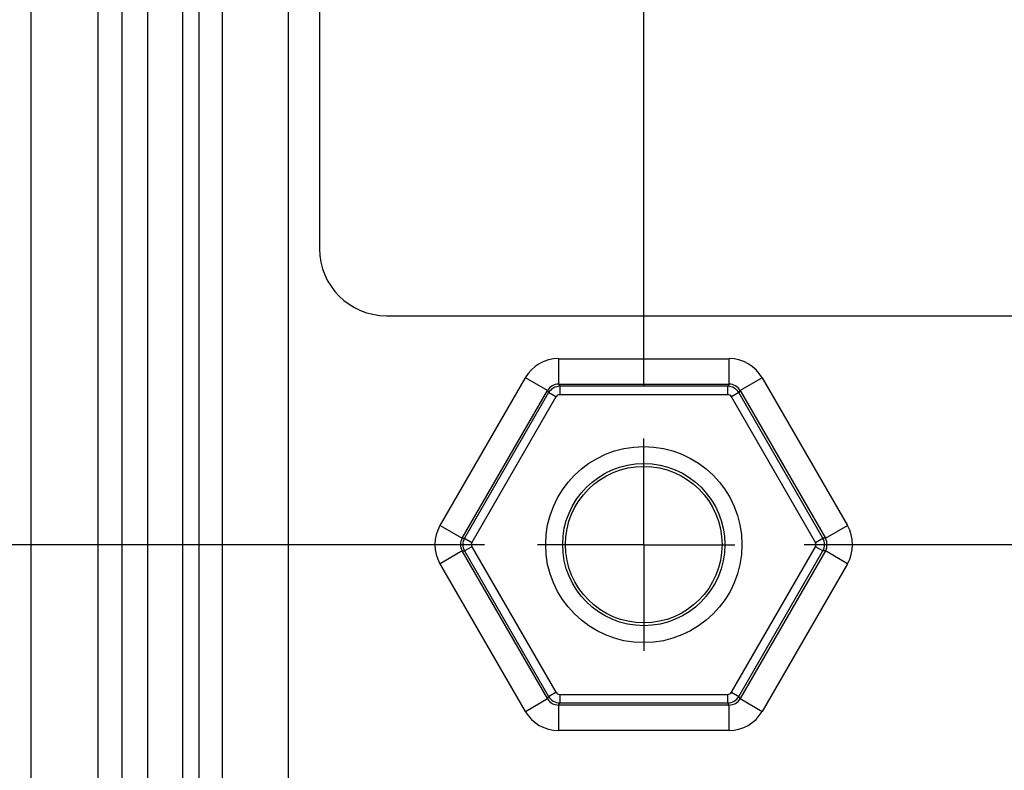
# Model space of a CAD drawing. Header units: inches. Extents: x 0 to 34, y 0 to 22.
# Tile 155 of 224: x 8.1 to 9.2, y 17 to 17.9. Entities that reach past the tile are written whole.
import ezdxf

# ---------------------------------------------------------------- set-up
doc = ezdxf.new("R2010")
doc.units = ezdxf.units.IN
doc.header["$LTSCALE"] = 1.87
doc.header["$MEASUREMENT"] = 0
doc.linetypes.add('CENTER', pattern=[0.6, 0.375, -0.075, 0.075, -0.075])
doc.layers.get('0').update_dxf_attribs({"linetype": 'CONTINUOUS'})
doc.layers.add('02___PRT_ALL_AXES', color=7, linetype='CONTINUOUS')
doc.layers.add('DIMENSIONS', color=7, linetype='CONTINUOUS')
doc.styles.get("Standard").update_dxf_attribs({"font": 'txt', "width": 0.8})
doc.dimstyles.new('DIMSTYLE_1', dxfattribs={"dimtxt": 0.125, "dimasz": 0.18, "dimexe": 0.125, "dimexo": 0.0625, "dimgap": 0.03125, "dimtad": 0, "dimtih": 1, "dimtoh": 1, "dimdec": 3, "dimzin": 4, "dimdsep": 46, "dimtxsty": 'STANDARD', "dimblk": '_FILLED', "dimblk1": '_FILLED', "dimblk2": '_FILLED', "dimcen": 0.09, "dimadec": 0, "dimazin": 0, "dimtp": 0.01, "dimtm": 0.01, "dimtfac": 1, "dimtdec": 3, "dimtofl": 0, "dimtmove": 0, "dimatfit": 3, "dimldrblk": '_FILLED', "dimfxl": 1, "dimtolj": 1, "dimtzin": 4, "dimarcsym": 0})

# ---------------------------------------------------------------- blocks, each defined once
blk = doc.blocks.new('*D20')
at = {"layer": 'DIMENSIONS', "color": 2, "linetype": 'CONTINUOUS'}
blk.add_line((8.6362, 17.2483), (4.9653, 17.2483), dxfattribs=at)
at = {"layer": 'DIMENSIONS', "color": 2, "linetype": 'CONTINUOUS', "insert": (4.9028, 17.3108), "char_height": 0.125, "width": 1.325, "attachment_point": 3, "line_spacing_factor": 0.9}
blk.add_mtext('1.418{\\Ftxt.shx;\\W1.000000;\\H0.125000; }[36.02]', dxfattribs=at)
blk = doc.blocks.new('_FILLED')
at = {"color": 0, "linetype": 'BYBLOCK'}
blk.add_solid([(0, 0), (-1, 0.1736), (-1, -0.1736)], dxfattribs=at)
blk = doc.blocks.new('*D22')
at = {"layer": 'DIMENSIONS', "color": 2, "linetype": 'CONTINUOUS'}
blk.add_line((8.8238, 17.4359), (8.8238, 19.3691), dxfattribs=at)
at = {"layer": 'DIMENSIONS', "color": 2, "linetype": 'CONTINUOUS', "insert": (8.7613, 19.4316), "char_height": 0.125, "width": 1.325, "attachment_point": 1, "rotation": 90, "line_spacing_factor": 0.9}
blk.add_mtext('3.171{\\Ftxt.shx;\\W1.000000;\\H0.125000; }[80.54]', dxfattribs=at)
blk = doc.blocks.new('*D24')
at = {"layer": 'DIMENSIONS', "color": 2, "linetype": 'CONTINUOUS'}
blk.add_line((15.3238, 17.4359), (15.3238, 19.3691), dxfattribs=at)
at = {"layer": 'DIMENSIONS', "color": 2, "linetype": 'CONTINUOUS', "insert": (15.2613, 19.4316), "char_height": 0.125, "width": 1.425, "attachment_point": 1, "rotation": 90, "line_spacing_factor": 0.9}
blk.add_mtext('9.671{\\Ftxt.shx;\\W1.000000;\\H0.125000; }[245.64]', dxfattribs=at)
blk = doc.blocks.new('*D25')
at = {"layer": 'DIMENSIONS', "color": 2, "linetype": 'CONTINUOUS'}
blk.add_line((20.5448, 17.4359), (20.5448, 19.3691), dxfattribs=at)
at = {"layer": 'DIMENSIONS', "color": 2, "linetype": 'CONTINUOUS', "insert": (20.4823, 19.4316), "char_height": 0.125, "width": 1.525, "attachment_point": 1, "rotation": 90, "line_spacing_factor": 0.9}
blk.add_mtext('14.892{\\Ftxt.shx;\\W1.000000;\\H0.125000; }[378.26]', dxfattribs=at)

msp = doc.modelspace()

# ---------------------------------------------------------------- linework, layer by layer
at = {"color": 7, "linetype": 'CONTINUOUS'}
for p, q in [((8.103, 15.2285), (8.103, 18.6663)), ((8.1818, 15.3059), (8.1818, 18.5889)), ((8.2097, 18.5889), (8.2097, 15.3059)), ((8.2397, 18.5889), (8.2397, 15.3059)), ((8.4059, 15.3861), (8.4059, 18.5088)), ((8.2811, 18.4586), (8.2811, 15.4362)), ((8.3001, 18.4586), (8.3001, 15.4362)), ((8.3279, 15.464), (8.3279, 18.4308)), ((8.4422, 18.187), (8.4422, 17.5965)), ((8.521, 17.5177), (21.1876, 17.5177)), ((8.7233, 17.4672), (8.7233, 17.4372)), ((8.7233, 17.4672), (8.924, 17.4672)), ((8.924, 17.4372), (8.924, 17.4672)), ((8.584, 17.2709), (8.6844, 17.4447)), ((8.7103, 17.4297), (8.6844, 17.4447)), ((8.7233, 17.4372), (8.7248, 17.4347)), ((8.7233, 17.4372), (8.924, 17.4372)), ((8.7248, 17.4347), (8.7248, 17.4248)), ((8.9226, 17.4347), (8.7248, 17.4347)), ((8.924, 17.4372), (8.9226, 17.4347)), ((8.9226, 17.4248), (8.9226, 17.4347)), ((8.963, 17.4447), (8.937, 17.4297)), ((8.963, 17.4447), (9.0634, 17.2709)), ((8.61, 17.2559), (8.7103, 17.4297)), ((8.7118, 17.4273), (8.6128, 17.2559)), ((8.7103, 17.4297), (8.7118, 17.4273)), ((8.7204, 17.4223), (8.7118, 17.4273)), ((8.9226, 17.4248), (8.7248, 17.4248)), ((8.9356, 17.4273), (8.9269, 17.4223)), ((8.937, 17.4297), (8.9356, 17.4273)), ((9.0345, 17.2559), (8.9356, 17.4273)), ((8.937, 17.4297), (9.0374, 17.2559)), ((8.7204, 17.4223), (8.6215, 17.2509)), ((9.0259, 17.2509), (8.9269, 17.4223)), ((8.584, 17.2709), (8.61, 17.2559)), ((9.0374, 17.2559), (9.0634, 17.2709)), ((8.61, 17.2559), (8.6128, 17.2559)), ((8.6128, 17.2559), (8.6215, 17.2509)), ((9.0259, 17.2509), (9.0345, 17.2559)), ((9.0374, 17.2559), (9.0345, 17.2559)), ((8.61, 17.2409), (8.584, 17.2259)), ((8.7103, 17.0671), (8.61, 17.2409)), ((8.61, 17.2409), (8.6128, 17.2409)), ((8.6215, 17.2459), (8.6128, 17.2409)), ((8.6128, 17.2409), (8.7118, 17.0696)), ((8.6215, 17.2459), (8.7204, 17.0746)), ((8.9269, 17.0746), (9.0259, 17.2459)), ((8.9356, 17.0696), (9.0345, 17.2409)), ((9.0374, 17.2409), (8.937, 17.0671)), ((9.0345, 17.2409), (9.0259, 17.2459)), ((9.0374, 17.2409), (9.0345, 17.2409)), ((9.0634, 17.2259), (9.0374, 17.2409)), ((8.6844, 17.0521), (8.584, 17.2259)), ((9.0634, 17.2259), (8.963, 17.0521)), ((8.6844, 17.0521), (8.7103, 17.0671)), ((8.7103, 17.0671), (8.7118, 17.0696)), ((8.7118, 17.0696), (8.7204, 17.0746)), ((8.7248, 17.0721), (8.7248, 17.0621)), ((8.7248, 17.0721), (8.9226, 17.0721)), ((8.9226, 17.0621), (8.9226, 17.0721)), ((8.9269, 17.0746), (8.9356, 17.0696)), ((8.937, 17.0671), (8.9356, 17.0696)), ((8.937, 17.0671), (8.963, 17.0521)), ((8.7233, 17.0596), (8.7248, 17.0621)), ((8.7233, 17.0596), (8.7233, 17.0296)), ((8.924, 17.0596), (8.7233, 17.0596)), ((8.7248, 17.0621), (8.9226, 17.0621)), ((8.924, 17.0596), (8.9226, 17.0621)), ((8.924, 17.0296), (8.924, 17.0596)), ((8.924, 17.0296), (8.7233, 17.0296))]:
    msp.add_line(p, q, dxfattribs=at)
for radius in [0.1154, 0.0954, 0.0921]:
    msp.add_circle((8.8237, 17.2484), radius, dxfattribs=at)
for centre, radius, start, end in [((8.521, 17.5965), 0.0787, 180, 270), ((8.7233, 17.4223), 0.045, 89.998, 150.002), ((8.924, 17.4223), 0.045, 29.998, 90.002), ((8.7233, 17.4223), 0.0149, 89.906, 150.0989), ((8.7248, 17.4197), 0.015, 90.0279, 149.9709), ((8.9226, 17.4197), 0.015, 30.0279, 89.9709), ((8.9241, 17.4223), 0.0149, 29.906, 90.0989), ((8.7248, 17.4198), 0.005, 89.9977, 150.0026), ((8.9226, 17.4198), 0.005, 29.9977, 90.0026), ((8.6229, 17.2484), 0.045, 149.998, 210.002), ((9.0244, 17.2484), 0.045, 329.998, 30.002), ((8.6229, 17.2484), 0.0149, 149.906, 210.0988), ((8.6258, 17.2484), 0.015, 150.0279, 209.9709), ((8.6258, 17.2484), 0.005, 149.9977, 210.0027), ((9.0215, 17.2484), 0.005, 329.9976, 30.0026), ((9.0215, 17.2484), 0.015, 330.0279, 29.9709), ((9.0245, 17.2484), 0.0149, 329.906, 30.0988), ((8.7233, 17.0745), 0.0149, 209.906, 270.0989), ((8.7248, 17.0771), 0.015, 210.0279, 269.9709), ((8.7248, 17.0771), 0.005, 209.9976, 270.0026), ((8.9226, 17.0771), 0.005, 269.9976, 330.0026), ((8.9226, 17.0771), 0.015, 270.0279, 329.9709), ((8.9241, 17.0745), 0.0149, 269.906, 330.0989), ((8.7233, 17.0746), 0.045, 209.998, 270.002), ((8.924, 17.0746), 0.045, 269.998, 330.002)]:
    msp.add_arc(centre, radius, start, end, dxfattribs=at)
at = {"layer": '02___PRT_ALL_AXES', "color": 7, "linetype": 'CENTER'}
for p, q in [((8.8238, 17.2483), (8.8238, 17.3734)), ((8.8238, 17.2483), (8.6987, 17.2483)), ((8.8238, 17.2483), (8.8238, 17.1232)), ((8.8238, 17.2483), (8.931, 17.2483)), ((15.3238, 17.2483), (8.931, 17.2483))]:
    msp.add_line(p, q, dxfattribs=at)

# ---------------------------------------------------------------- dimensions: what is measured, and where the dimension line sits
at = {"layer": 'DIMENSIONS', "color": 2, "linetype": 'CONTINUOUS'}
for feature_location, offset, dtype, origin, picture, middle in [((20.5448, 17.4359), (0, 1.9332), 1, (5.6528, 17.3734), '*D25', (20.5448, 20.1941)), ((15.3238, 17.4359), (0, 1.9332), 1, (5.6528, 17.3734), '*D24', (15.3238, 20.1441)), ((8.8238, 17.4359), (0, 1.9332), 1, (5.6528, 18.5617), '*D22', (8.8238, 20.0941)), ((8.6362, 17.2483), (-3.6709, 0), 0, (5.7621, 18.6663), '*D20', (4.2403, 17.2483))]:
    dim = msp.add_ordinate_dim(feature_location=feature_location, offset=offset, dtype=dtype, origin=origin, dimstyle='DIMSTYLE_1', dxfattribs=at)
    dim.commit()
    dim.dimension.update_dxf_attribs({"geometry": picture, "text_midpoint": middle})

doc.saveas('drawing.dxf')
